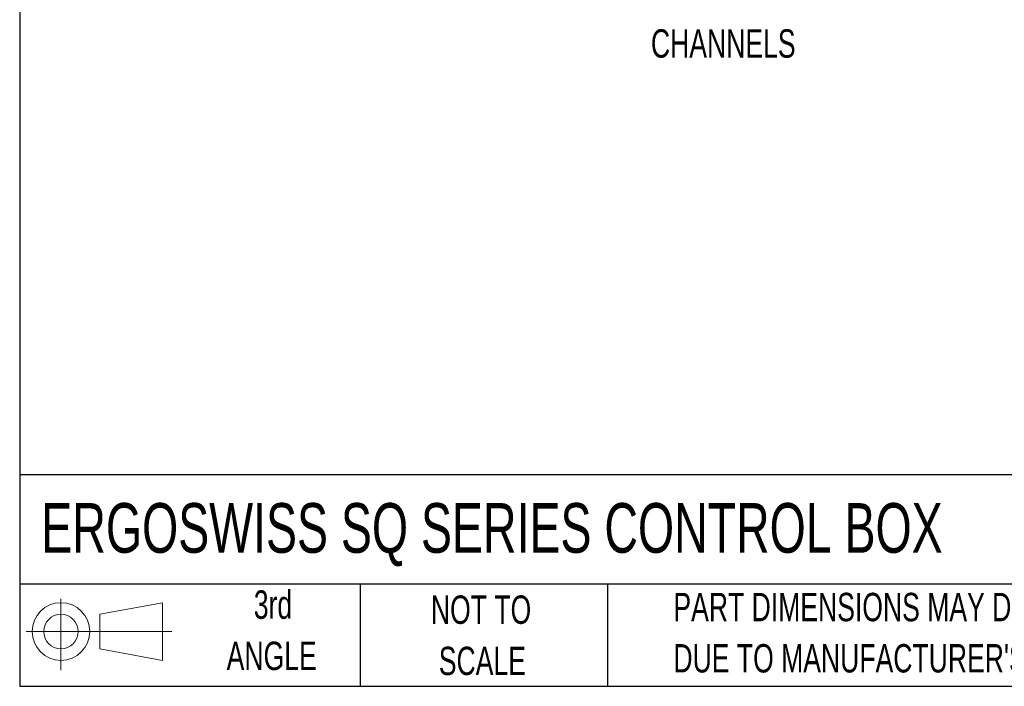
# Model space of a CAD drawing. Header units: millimetres. Extents: x 25 to 1092, y 25 to 838.
# Tile 1 of 9: x 25 to 319, y 25 to 224. Entities that reach past the tile are written whole.
import ezdxf

# ---------------------------------------------------------------- set-up
doc = ezdxf.new("R2010")
doc.units = ezdxf.units.MM
doc.header["$LTSCALE"] = 4
doc.layers.add('SLD-DEFPOINTS', color=7, linetype='Continuous')
doc.layers.add('TEXT', color=140, linetype='Continuous', lineweight=25)
doc.styles.add('SLDTEXTSTYLE0', font='TXT', dxfattribs={"width": 0.7})

# ---------------------------------------------------------------- blocks, each defined once
blk = doc.blocks.new('Block11')
at = {"color": 7, "linetype": 'Continuous', "lineweight": 18}
for p, q in [((10.35, 21.24), (10.35, 0)), ((21.92, 16.67), (40.7, 20.13)), ((40.7, 20.13), (40.7, 2.93)), ((21.92, 6.38), (21.92, 16.67)), ((0, 11.53), (43.49, 11.53)), ((21.92, 6.38), (40.7, 2.93))]:
    blk.add_line(p, q, dxfattribs=at)
for radius in [8.6, 5.14]:
    blk.add_circle((10.35, 11.53), radius, dxfattribs=at)
blk = doc.blocks.new('Block12')
at = {"layer": 'SLD-DEFPOINTS'}
blk.add_blockref('Block11', (0, 0), dxfattribs=at)

msp = doc.modelspace()

# ---------------------------------------------------------------- linework, layer by layer
at = {"layer": 'TEXT'}
for p, q in [((25.4, 838.2), (25.4, 25.4)), ((1092.2, 88.504), (25.4, 88.504)), ((1092.2, 55.88), (25.4, 55.88)), ((127, 55.88), (127, 25.4)), ((200.847, 55.88), (200.847, 25.4)), ((25.4, 25.4), (1092.2, 25.4))]:
    msp.add_line(p, q, dxfattribs=at)

# ---------------------------------------------------------------- block references
at = {"layer": 'SLD-DEFPOINTS'}
msp.add_blockref('Block12', (27.352, 30.215), dxfattribs=at)

# ---------------------------------------------------------------- texts
at = {"layer": 'TEXT', "style": 'SLDTEXTSTYLE0'}
for s, insert, char_height, attachment_point in [('CHANNELS', (235.349, 221.405), 8.4667, 2), ('ERGOSWISS SQ SERIES CONTROL BOX', (31.863, 80.059), 14.81667, 1), ('3rd', (100.987, 54.002), 8.4667, 2), ('PART DIMENSIONS MAY DIFFER SLIGHTLY', (220.477, 53.284), 8.46667, 1), ('NOT TO', (163.073, 52.504), 8.4667, 2), ('ANGLE', (100.597, 38.713), 8.4667, 2), ("DUE TO MANUFACTURER'S VARIANCES", (220.477, 37.995), 8.46667, 1), ('SCALE', (163.458, 37.215), 8.4667, 2)]:
    msp.add_mtext(s, dxfattribs=dict(at, insert=insert, char_height=char_height, attachment_point=attachment_point))

doc.saveas('drawing.dxf')
